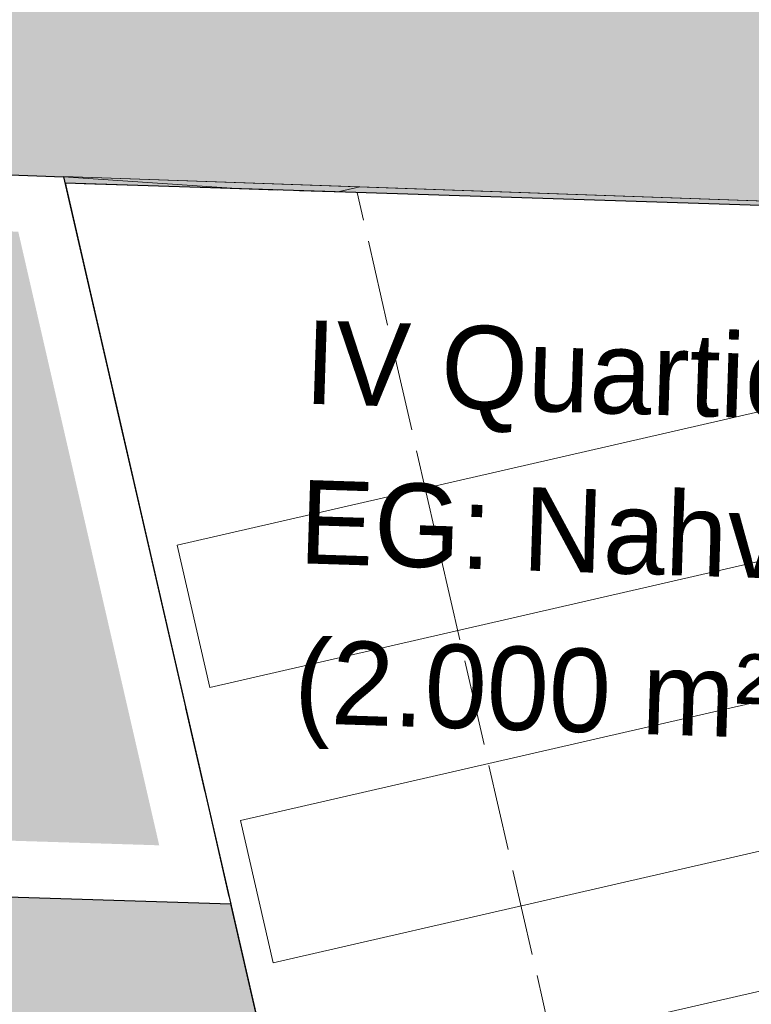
# Model space of a CAD drawing. Header units: metres. Extents: x -862 to 1262, y -354 to 644.
# Tile 224 of 256: x -244 to -231, y 367 to 384. Entities that reach past the tile are written whole.
import ezdxf

# ---------------------------------------------------------------- set-up
doc = ezdxf.new("R2010")
doc.units = ezdxf.units.M
doc.header["$LTSCALE"] = 0.5
doc.set_wipeout_variables(frame=1)
doc.linetypes.add('ISO-02 Dashed', pattern=[3.81, 3.048, -0.7619999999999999])
doc.layers.add('BPR_Verkehr_220520', color=7, linetype='Continuous')
doc.layers.add('DZH_Baufelder Nord_220610', color=7, linetype='Continuous')
doc.styles.add('Favorit Std Light', font='txt')

# ---------------------------------------------------------------- blocks, each defined once
blk = doc.blocks.new('Sheddach Supermarkt')
at = {"color": 8, "linetype": 'Continuous', "lineweight": 9, "true_color": 0x777777, "transparency": 33554687}
for points in [[(-34.73171755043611, 43.01024396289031, -0.7500000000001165), (-15.92866270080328, 42.34811008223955, -0.7500000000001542), (-33.64548607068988, 38.27983882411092, -0.7500000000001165)], [(-34.73171755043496, 43.01024396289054, 0.06125711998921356), (-34.73171755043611, 43.01024396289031, -0.7500000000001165), (-33.64548607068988, 38.27983882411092, -0.7500000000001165), (-34.4287963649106, 41.691059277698, 0.7499999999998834)], [(-15.92866270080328, 42.34811008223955, -0.7500000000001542), (-29.48804364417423, 42.82559236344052, 0.7499999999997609), (-34.73171755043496, 43.01024396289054, 0.06125711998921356), (-34.73171755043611, 43.01024396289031, -0.7500000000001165)], [(-29.48804364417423, 42.82559236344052, 0.7499999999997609), (-34.4287963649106, 41.691059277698, 0.7499999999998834), (-34.73171755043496, 43.01024396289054, 0.06125711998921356)], [(-15.92866270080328, 42.34811008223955, -0.7500000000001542), (-33.64548607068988, 38.27983882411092, -0.7500000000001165), (-34.4287963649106, 41.691059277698, 0.7499999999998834), (-29.48804364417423, 42.82559236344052, 0.7499999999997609)], [(-15.92866270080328, 42.34811008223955, -0.7500000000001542), (3.441881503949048, 41.66599253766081, -0.7500000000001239), (-32.52647136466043, 33.40666674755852, -0.7500000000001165), (-33.64548607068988, 38.27983882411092, -0.7500000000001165)], [(-10.11749943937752, 42.14347481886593, 0.7499999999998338), (-33.30978165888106, 36.81788720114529, 0.7499999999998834), (-33.64548607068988, 38.27983882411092, -0.7500000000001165), (-15.92866270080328, 42.34811008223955, -0.7500000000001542)], [(3.441881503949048, 41.66599253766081, -0.7500000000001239), (-32.52647136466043, 33.40666674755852, -0.7500000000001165), (-33.30978165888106, 36.81788720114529, 0.7499999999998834), (-10.11749943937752, 42.14347481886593, 0.7499999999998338)], [(9.253044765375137, 41.46135727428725, 0.7499999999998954), (-32.19076695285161, 31.94471512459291, 0.7499999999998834), (-32.52647136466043, 33.40666674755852, -0.7500000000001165), (3.441881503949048, 41.66599253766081, -0.7500000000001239)], [(-31.40745665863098, 28.53349467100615, -0.7500000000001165), (18.29927353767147, 39.94753078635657, -0.7500000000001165), (19.41855681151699, 35.07442038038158, -0.7500000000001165), (-30.28844195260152, 23.66032259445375, -0.7500000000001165)], [(18.29927353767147, 39.94753078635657, -0.7500000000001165), (18.63505851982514, 38.48559766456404, 0.7499999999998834), (-31.07175224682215, 27.0715430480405, 0.7499999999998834), (-31.40745665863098, 28.53349467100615, -0.7500000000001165)], [(18.63505851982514, 38.48559766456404, 0.7499999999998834), (19.41855681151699, 35.07442038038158, -0.7500000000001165), (-30.28844195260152, 23.66032259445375, -0.7500000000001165), (-31.07175224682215, 27.0715430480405, 0.7499999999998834)], [(-33.30978165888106, 36.81788720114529, 0.7499999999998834), (-33.64548607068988, 38.27983882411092, -0.7500000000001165), (-32.52647136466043, 33.40666674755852, -0.7500000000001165)], [(-30.28844195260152, 23.66032259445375, -0.7500000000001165), (19.41855681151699, 35.07442038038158, -0.7500000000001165), (20.53784008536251, 30.20130997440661, -0.7500000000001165), (-29.16942724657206, 18.78715051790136, -0.7500000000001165)], [(19.41855681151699, 35.07442038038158, -0.7500000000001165), (19.75434179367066, 33.61248725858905, 0.7499999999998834), (-29.9527375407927, 22.19837097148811, 0.7499999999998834), (-30.28844195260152, 23.66032259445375, -0.7500000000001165)], [(19.75434179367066, 33.61248725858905, 0.7499999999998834), (20.53784008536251, 30.20130997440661, -0.7500000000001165), (-29.16942724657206, 18.78715051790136, -0.7500000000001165), (-29.9527375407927, 22.19837097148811, 0.7499999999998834)], [(-32.19076695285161, 31.94471512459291, 0.7499999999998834), (-32.52647136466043, 33.40666674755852, -0.7500000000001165), (-31.40745665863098, 28.53349467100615, -0.7500000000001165)], [(-29.16942724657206, 18.78715051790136, -0.7500000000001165), (20.53784008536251, 30.20130997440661, -0.7500000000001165), (21.65712335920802, 25.32819956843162, -0.7500000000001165), (-28.05041254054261, 13.91397844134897, -0.7500000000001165)], [(20.53784008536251, 30.20130997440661, -0.7500000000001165), (20.87362506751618, 28.73937685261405, 0.7499999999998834), (-28.83372283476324, 17.32519889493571, 0.7499999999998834), (-29.16942724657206, 18.78715051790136, -0.7500000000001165)], [(20.87362506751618, 28.73937685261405, 0.7499999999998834), (21.65712335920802, 25.32819956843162, -0.7500000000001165), (-28.05041254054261, 13.91397844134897, -0.7500000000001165), (-28.83372283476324, 17.32519889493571, 0.7499999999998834)], [(-31.07175224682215, 27.0715430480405, 0.7499999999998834), (-31.40745665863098, 28.53349467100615, -0.7500000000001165), (-30.28844195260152, 23.66032259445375, -0.7500000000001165)]]:
    blk.add_3dface(points, dxfattribs=at)
at = {"color": 8, "linetype": 'Continuous', "lineweight": 9, "true_color": 0x777777, "transparency": 33554687, "invisible_edges": 8}
for points in [[(-31.40745665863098, 28.53349467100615, -0.7500000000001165), (-32.52647136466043, 33.40666674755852, -0.7500000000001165), (3.441881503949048, 41.66599253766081, -0.7500000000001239)], [(3.441881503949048, 41.66599253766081, -0.7500000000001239), (18.02249837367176, 41.15254828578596, -0.7500000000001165), (18.29927353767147, 39.94753078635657, -0.7500000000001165), (-31.40745665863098, 28.53349467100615, -0.7500000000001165)], [(18.29927353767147, 39.94753078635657, -0.7500000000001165), (-31.40745665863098, 28.53349467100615, -0.7500000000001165), (-32.19076695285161, 31.94471512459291, 0.7499999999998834), (9.253044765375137, 41.46135727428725, 0.7499999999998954)]]:
    blk.add_3dface(points, dxfattribs=at)
blk = doc.blocks.new('Slab (2D)-37')
at = {"color": 255, "linetype": 'Continuous', "lineweight": 25, "transparency": 33554687}
blk.add_wipeout([(-225.1438356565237, 248.6432618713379), (-204.89115948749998, 160.4453360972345), (-155.18035970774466, 171.86030670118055), (-172.42822126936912, 246.95365940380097)], dxfattribs=at)
at = {"color": 7, "linetype": 'Continuous', "lineweight": 25, "transparency": 33554687, "flags": 128}
blk.add_lwpolyline([(-225.1438356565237, 248.6432618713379), (-204.8911594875, 160.4453360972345), (-155.1803597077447, 171.8603067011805), (-172.4282212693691, 246.953659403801)], close=True, dxfattribs=at)
at = {"color": 255, "linetype": 'Continuous', "lineweight": 25, "transparency": 33554687}
blk.add_wipeout([(-225.1438356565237, 248.6432618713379), (-204.89115948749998, 160.4453360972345), (-155.18035970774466, 171.86030670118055), (-172.42822126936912, 246.95365940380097)], dxfattribs=at)
at = {"color": 7, "linetype": 'Continuous', "lineweight": 25, "transparency": 33554687, "flags": 128}
blk.add_lwpolyline([(-225.1438356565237, 248.6432618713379), (-204.8911594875, 160.4453360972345), (-155.1803597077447, 171.8603067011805), (-172.4282212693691, 246.953659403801)], close=True, dxfattribs=at)
at = {"color": 255, "linetype": 'Continuous', "lineweight": 25, "transparency": 33554687}
blk.add_wipeout([(-225.1438356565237, 248.6432618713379), (-204.89115948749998, 160.4453360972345), (-155.18035970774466, 171.86030670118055), (-172.42822126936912, 246.95365940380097)], dxfattribs=at)
at = {"color": 7, "linetype": 'Continuous', "lineweight": 25, "transparency": 33554687, "flags": 128}
blk.add_lwpolyline([(-225.1438356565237, 248.6432618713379), (-204.8911594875, 160.4453360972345), (-155.1803597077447, 171.8603067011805), (-172.4282212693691, 246.953659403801)], close=True, dxfattribs=at)
at = {"color": 255, "linetype": 'Continuous', "lineweight": 25, "transparency": 33554687}
blk.add_wipeout([(-225.1438356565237, 248.6432618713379), (-204.89115948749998, 160.4453360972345), (-155.18035970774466, 171.86030670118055), (-172.42822126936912, 246.95365940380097)], dxfattribs=at)
at = {"color": 7, "linetype": 'Continuous', "lineweight": 25, "transparency": 33554687, "flags": 128}
blk.add_lwpolyline([(-225.1438356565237, 248.6432618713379), (-204.8911594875, 160.4453360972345), (-155.1803597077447, 171.8603067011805), (-172.4282212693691, 246.953659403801)], close=True, dxfattribs=at)
at = {"color": 255, "linetype": 'Continuous', "lineweight": 25, "transparency": 33554687}
blk.add_wipeout([(-225.1438356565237, 248.6432618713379), (-204.89115948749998, 160.4453360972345), (-155.18035970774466, 171.86030670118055), (-172.42822126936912, 246.95365940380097)], dxfattribs=at)
at = {"color": 7, "linetype": 'Continuous', "lineweight": 25, "transparency": 33554687, "flags": 128}
blk.add_lwpolyline([(-225.1438356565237, 248.6432618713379), (-204.8911594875, 160.4453360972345), (-155.1803597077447, 171.8603067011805), (-172.4282212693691, 246.953659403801)], close=True, dxfattribs=at)
at = {"color": 255, "linetype": 'Continuous', "lineweight": 25, "transparency": 33554687}
blk.add_wipeout([(-225.1438356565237, 248.6432618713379), (-204.89115948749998, 160.4453360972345), (-155.18035970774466, 171.86030670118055), (-172.42822126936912, 246.95365940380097)], dxfattribs=at)
at = {"color": 7, "linetype": 'Continuous', "lineweight": 25, "transparency": 33554687, "flags": 128}
blk.add_lwpolyline([(-225.1438356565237, 248.6432618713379), (-204.8911594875, 160.4453360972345), (-155.1803597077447, 171.8603067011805), (-172.4282212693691, 246.953659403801)], close=True, dxfattribs=at)
blk = doc.blocks.new('Slab (2D)-64')
at = {"color": 255, "linetype": 'Continuous', "lineweight": 25, "transparency": 33554687}
blk.add_wipeout([(-261.59908624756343, 250.12209832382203), (-225.169849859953, 248.7565505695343), (-222.214251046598, 235.88527952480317), (-262.0807671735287, 237.1320779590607)], dxfattribs=at)
at = {"color": 7, "linetype": 'Continuous', "lineweight": 25, "transparency": 33554687, "flags": 128}
blk.add_lwpolyline([(-261.5990862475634, 250.122098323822), (-225.1698498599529, 248.7565505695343), (-222.214251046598, 235.8852795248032), (-262.0807671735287, 237.1320779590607)], close=True, dxfattribs=at)
at = {"color": 255, "linetype": 'Continuous', "lineweight": 25, "transparency": 33554687}
blk.add_wipeout([(-261.59908624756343, 250.12209832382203), (-225.169849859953, 248.7565505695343), (-222.214251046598, 235.88527952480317), (-262.0807671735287, 237.1320779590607)], dxfattribs=at)
at = {"color": 7, "linetype": 'Continuous', "lineweight": 25, "transparency": 33554687, "flags": 128}
blk.add_lwpolyline([(-261.5990862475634, 250.122098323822), (-225.1698498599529, 248.7565505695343), (-222.214251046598, 235.8852795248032), (-262.0807671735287, 237.1320779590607)], close=True, dxfattribs=at)
at = {"color": 255, "linetype": 'Continuous', "lineweight": 25, "transparency": 33554687}
blk.add_wipeout([(-261.59908624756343, 250.12209832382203), (-225.169849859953, 248.7565505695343), (-222.214251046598, 235.88527952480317), (-262.0807671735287, 237.1320779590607)], dxfattribs=at)
at = {"color": 7, "linetype": 'Continuous', "lineweight": 25, "transparency": 33554687, "flags": 128}
blk.add_lwpolyline([(-261.5990862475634, 250.122098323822), (-225.1698498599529, 248.7565505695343), (-222.214251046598, 235.8852795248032), (-262.0807671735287, 237.1320779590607)], close=True, dxfattribs=at)
at = {"color": 255, "linetype": 'Continuous', "lineweight": 25, "transparency": 33554687}
blk.add_wipeout([(-261.59908624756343, 250.12209832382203), (-225.169849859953, 248.7565505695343), (-222.214251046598, 235.88527952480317), (-262.0807671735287, 237.1320779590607)], dxfattribs=at)
at = {"color": 7, "linetype": 'Continuous', "lineweight": 25, "transparency": 33554687, "flags": 128}
blk.add_lwpolyline([(-261.5990862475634, 250.122098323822), (-225.1698498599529, 248.7565505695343), (-222.214251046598, 235.8852795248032), (-262.0807671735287, 237.1320779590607)], close=True, dxfattribs=at)
at = {"color": 255, "linetype": 'Continuous', "lineweight": 25, "transparency": 33554687}
blk.add_wipeout([(-261.59908624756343, 250.12209832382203), (-225.169849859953, 248.7565505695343), (-222.214251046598, 235.88527952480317), (-262.0807671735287, 237.1320779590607)], dxfattribs=at)
at = {"color": 7, "linetype": 'Continuous', "lineweight": 25, "transparency": 33554687, "flags": 128}
blk.add_lwpolyline([(-261.5990862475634, 250.122098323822), (-225.1698498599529, 248.7565505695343), (-222.214251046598, 235.8852795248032), (-262.0807671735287, 237.1320779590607)], close=True, dxfattribs=at)
at = {"color": 255, "linetype": 'Continuous', "lineweight": 25, "transparency": 33554687}
blk.add_wipeout([(-261.59908624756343, 250.12209832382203), (-225.169849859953, 248.7565505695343), (-222.214251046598, 235.88527952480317), (-262.0807671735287, 237.1320779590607)], dxfattribs=at)
at = {"color": 7, "linetype": 'Continuous', "lineweight": 25, "transparency": 33554687, "flags": 128}
blk.add_lwpolyline([(-261.5990862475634, 250.122098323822), (-225.1698498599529, 248.7565505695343), (-222.214251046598, 235.8852795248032), (-262.0807671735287, 237.1320779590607)], close=True, dxfattribs=at)

msp = doc.modelspace()

# ---------------------------------------------------------------- hatches: boundary and pattern name
at = {"layer": 'DZH_Baufelder Nord_220610', "linetype": 'Continuous', "lineweight": 0, "true_color": 0xfff9e0, "transparency": 33554687}
h = msp.add_hatch(color=7, dxfattribs=at)
edge = h.paths.add_edge_path()
edge.add_line((32.55980691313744, 384.3805379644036), (26.06465546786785, 412.3372531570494))
edge.add_line((26.06465546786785, 412.3372531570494), (-143.0442158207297, 383.0005029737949))
edge.add_line((-143.0442158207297, 383.0005029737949), (-131.0904625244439, 314.2834369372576))
edge.add_line((-131.0904625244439, 314.2834369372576), (-124.9939522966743, 315.6937450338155))
edge.add_line((-124.9939522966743, 315.6937450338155), (-140.1320432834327, 312.1120369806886))
edge.add_line((-140.1320432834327, 312.1120369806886), (-222.7133020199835, 293.0330976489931))
edge.add_line((-222.7133020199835, 293.0330976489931), (-242.987267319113, 381.3162625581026))
edge.add_line((-242.987267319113, 381.3162625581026), (-225.1325763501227, 380.1122668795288))
edge.add_line((-225.1325763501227, 380.1122668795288), (-225.1316572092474, 377.0219977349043))
edge.add_line((-225.1316572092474, 377.0219977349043), (-224.1314799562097, 377.0637289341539))
edge.add_line((-224.1314799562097, 377.0637289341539), (-223.1313543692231, 377.1066777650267))
edge.add_line((-223.1313543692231, 377.1066777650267), (-222.131281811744, 377.1508441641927))
edge.add_line((-222.131281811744, 377.1508441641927), (-221.1312637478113, 377.1962280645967))
edge.add_line((-221.1312637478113, 377.1962280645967), (-220.131301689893, 377.2428293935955))
edge.add_line((-220.131301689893, 377.2428293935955), (-219.1313971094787, 377.290648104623))
edge.add_line((-219.1313971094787, 377.290648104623), (-218.131551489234, 377.3396841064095))
edge.add_line((-218.131551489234, 377.3396841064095), (-217.1317662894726, 377.3899373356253))
edge.add_line((-217.1317662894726, 377.3899373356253), (-217.1336498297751, 383.7225982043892))
edge.add_line((-217.1336498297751, 383.7225982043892), (-217.1323176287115, 383.7968768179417))
edge.add_line((-217.1323176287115, 383.7968768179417), (-217.1313062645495, 380.475092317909))
edge.add_line((-217.1313062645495, 380.475092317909), (-213.7664101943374, 380.3481207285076))
edge.add_line((-213.7664101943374, 380.3481207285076), (-210.4015081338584, 380.2213885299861))
edge.add_line((-210.4015081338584, 380.2213885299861), (-207.0365970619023, 380.0948956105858))
edge.add_line((-207.0365970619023, 380.0948956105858), (-203.6716770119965, 379.968641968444))
edge.add_line((-203.6716770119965, 379.968641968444), (-200.3067479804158, 379.8426276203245))
edge.add_line((-200.3067479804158, 379.8426276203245), (-196.9418100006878, 379.7168525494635))
edge.add_line((-196.9418100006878, 379.7168525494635), (-193.5768630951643, 379.5913167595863))
edge.add_line((-193.5768630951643, 379.5913167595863), (-190.2119043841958, 379.4660201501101))
edge.add_line((-190.2119043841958, 379.4660201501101), (-185.331899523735, 379.7464873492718))
edge.add_line((-185.331899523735, 379.7464873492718), (-180.4519131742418, 380.0273153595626))
edge.add_line((-180.4519131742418, 380.0273153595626), (-175.5719475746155, 380.3085040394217))
edge.add_line((-175.5719475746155, 380.3085040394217), (-170.6920027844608, 380.5900533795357))
edge.add_line((-170.6920027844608, 380.5900533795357), (-165.8120788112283, 380.8719633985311))
edge.add_line((-165.8120788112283, 380.8719633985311), (-160.9321756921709, 381.1542340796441))
edge.add_line((-160.9321756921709, 381.1542340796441), (-156.0522934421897, 381.4368654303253))
edge.add_line((-156.0522934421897, 381.4368654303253), (-151.172434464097, 381.7198573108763))
edge.add_line((-151.172434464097, 381.7198573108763), (-145.5148646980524, 382.701323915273))
edge.add_arc((-592.1029078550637, 2940.188827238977), 2596.18628182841, 279.7782309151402, 279.9051094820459, ccw=False)
edge.add_line((-151.1793800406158, 381.7186490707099), (-146.177484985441, 353.0060045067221))
edge.add_line((-146.177484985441, 353.0060045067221), (-139.143118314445, 312.5272433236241))
edge.add_line((-139.143118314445, 312.5272433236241), (-133.5328797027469, 313.8270688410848))
edge.add_line((-133.5328797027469, 313.8270688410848), (-145.5148592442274, 382.7013248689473))
edge.add_line((-145.5148592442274, 382.7013248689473), (-116.5022465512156, 387.7343888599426))
edge.add_line((-116.5022465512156, 387.7343888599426), (48.11358021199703, 416.3034435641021))
edge.add_line((48.11358021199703, 416.3034435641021), (50.99796817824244, 399.8917147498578))
edge.add_line((50.99796817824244, 399.8917147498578), (101.7277072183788, 411.6776965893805))
edge.add_line((101.7277072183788, 411.6776965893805), (102.4313637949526, 408.6489871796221))
edge.add_line((102.4313637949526, 408.6489871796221), (123.765022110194, 316.8237209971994))
edge.add_line((123.765022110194, 316.8237209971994), (90.3646540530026, 309.3621310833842))
edge.add_line((90.3646540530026, 309.3621310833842), (78.87369778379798, 358.8217257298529))
edge.add_line((78.87369778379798, 358.8217257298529), (104.3938826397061, 364.7507963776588))
edge.add_line((104.3938826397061, 364.7507963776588), (101.1439840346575, 378.7391522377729))
edge.add_line((101.1439840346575, 378.7391522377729), (50.46547640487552, 366.9650729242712))
edge.add_line((50.46547640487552, 366.9650729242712), (46.1308055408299, 385.6225530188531))
edge.add_line((46.1308055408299, 385.6225530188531), (37.42547304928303, 383.6000531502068))
edge.add_line((37.42547304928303, 383.6000531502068), (8.073688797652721, 339.1086414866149))
edge.add_line((8.073688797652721, 339.1086414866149), (8.071902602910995, 339.1101264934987))
edge.add_line((8.071902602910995, 339.1101264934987), (8.057760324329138, 339.0901706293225))
edge.add_arc((-48.5966539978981, 275.7739358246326), 84.96274625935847, 48.17829914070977, 48.19372288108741)
edge.add_line((8.040713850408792, 339.1054194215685), (7.367840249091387, 339.6758323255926))
edge.add_line((7.367840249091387, 339.6758323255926), (7.376597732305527, 339.6881901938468))
edge.add_line((7.376597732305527, 339.6881901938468), (4.612199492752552, 341.9864601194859))
edge.add_line((4.612199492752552, 341.9864601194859), (32.55980691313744, 384.3805379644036))
at = {"layer": 'DZH_Baufelder Nord_220610', "linetype": 'Continuous', "lineweight": 0, "true_color": 0xede5d0, "transparency": 33554687}
h = msp.add_hatch(color=254, dxfattribs=at)
edge = h.paths.add_edge_path()
edge.add_line((-279.2429535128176, 369.4477993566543), (-278.753147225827, 382.6569453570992))
edge.add_line((-278.753147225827, 382.6569453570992), (-242.9872981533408, 381.3162646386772))
edge.add_line((-242.9872981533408, 381.3162646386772), (-242.9872764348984, 381.3163022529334))
edge.add_line((-242.9872764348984, 381.3163022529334), (-242.987267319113, 381.3162625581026))
edge.add_line((-242.987267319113, 381.3162625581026), (-225.1325763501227, 380.1122668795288))
edge.add_line((-225.1325763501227, 380.1122668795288), (-225.1334954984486, 383.2025360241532))
edge.add_line((-225.1334954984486, 383.2025360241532), (-225.1561246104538, 383.837682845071))
edge.add_line((-225.1561246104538, 383.837682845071), (-225.2235212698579, 384.4696490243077))
edge.add_line((-225.2235212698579, 384.4696490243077), (-225.3353493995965, 385.0952831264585))
edge.add_line((-225.3353493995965, 385.0952831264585), (-225.4910513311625, 385.7114653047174))
edge.add_line((-225.4910513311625, 385.7114653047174), (-225.6898506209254, 386.3151228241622))
edge.add_line((-225.6898506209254, 386.3151228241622), (-225.9307559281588, 386.9032454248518))
edge.add_line((-225.9307559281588, 386.9032454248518), (-226.2125659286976, 387.4729003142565))
edge.add_line((-226.2125659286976, 387.4729003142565), (-226.533875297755, 388.0212467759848))
edge.add_line((-226.533875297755, 388.0212467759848), (-232.9853451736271, 388.5733582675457))
edge.add_arc((-236.992917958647, 341.744528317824), 46.9999995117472, 85.10859229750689, 88.90006711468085)
edge.add_arc((-220.5664741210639, 1197.338229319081), 808.7513716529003, 268.8907245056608, 268.9001232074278, ccw=False)
edge.add_line((-236.2233347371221, 388.738424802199), (-236.2233613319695, 388.737050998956))
edge.add_line((-236.2233613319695, 388.737050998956), (-236.2869040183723, 385.739093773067))
edge.add_arc((-220.3800214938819, 1207.048522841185), 821.4634545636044, 266.48014511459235, 268.8904507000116, ccw=False)
edge.add_line((-270.8132959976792, 387.1346907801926), (-270.6291155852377, 390.1290312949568))
edge.add_arc((-220.3912507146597, 1206.881799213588), 818.2963564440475, 266.3656823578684, 266.4802128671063, ccw=False)
edge.add_arc((-273.0223155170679, 378.2552273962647), 11.99999095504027, 86.36565534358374, 173.7852653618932)
edge.add_line((-284.9517844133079, 379.5542866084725), (-284.9766720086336, 379.3257413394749))
edge.add_arc((-258.052645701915, 377.3016851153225), 26.99999992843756, 175.7007860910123, 193.0087361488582)
edge.add_line((-284.3597109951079, 371.2239954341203), (-264.1069522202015, 283.5606438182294))
edge.add_line((-264.1069522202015, 283.5606438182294), (-259.7834869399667, 284.5622404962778))
edge.add_line((-259.7834869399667, 284.5622404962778), (-271.3422279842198, 334.9371691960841))
edge.add_line((-271.3422279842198, 334.9371691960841), (-279.2453625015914, 369.4468359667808))
edge.add_line((-279.2453625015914, 369.4468359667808), (-279.2429535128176, 369.4477993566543))
at = {"layer": 'DZH_Baufelder Nord_220610', "linetype": 'Continuous', "lineweight": 0, "true_color": 0xdce9e4, "transparency": 33554687}
msp.add_hatch(color=254, dxfattribs=at).paths.add_polyline_path([(-279.2453625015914, 369.4468359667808), (-271.3422279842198, 334.9371691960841), (-259.7623383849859, 284.4700715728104), (-222.7069474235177, 293.0054264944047), (-242.9872764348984, 381.3163022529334), (-242.9872981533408, 381.3162646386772), (-278.753147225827, 382.6569453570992), (-279.2429535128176, 369.4477993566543)])

# ---------------------------------------------------------------- linework, layer by layer
at = {"layer": 'DZH_Baufelder Nord_220610', "color": 255, "linetype": 'Continuous', "lineweight": 5, "transparency": 33554687, "elevation": -12285434.42021632, "flags": 128}
msp.add_lwpolyline([(-278.753147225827, 382.6569453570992), (-242.9872981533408, 381.3162646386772), (-242.9872764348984, 381.3163022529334), (-242.987267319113, 381.3162625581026), (-225.1325763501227, 380.1122668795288), (-225.1334954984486, 383.2025360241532), (-225.1561246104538, 383.837682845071), (-225.2235212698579, 384.4696490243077), (-225.3353493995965, 385.0952831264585), (-225.4910513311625, 385.7114653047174), (-225.6898506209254, 386.3151228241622), (-225.9307559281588, 386.9032454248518), (-226.2125659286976, 387.4729003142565), (-226.533875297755, 388.0212467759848), (-232.9853451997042, 388.5733582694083, 0.01654493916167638), (-236.0906931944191, 388.7358673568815, -4.100957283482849e-05), (-236.2233347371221, 388.738424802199), (-236.2233613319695, 388.737050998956), (-236.2869040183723, 385.739093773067, -0.01051732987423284), (-270.8132959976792, 387.1346907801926)], format="xyb", dxfattribs=at)
at = {"layer": 'DZH_Baufelder Nord_220610', "color": 14, "linetype": 'Continuous', "lineweight": 5, "true_color": 0x9f0000, "transparency": 33554687, "elevation": -12285434.42021632, "flags": 128}
msp.add_lwpolyline([(-222.7133020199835, 293.0330976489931), (-242.987267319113, 381.3162625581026), (-225.1325763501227, 380.1122668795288), (-225.1316572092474, 377.0219977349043), (-224.1314799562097, 377.0637289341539), (-223.1313543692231, 377.1066777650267), (-222.131281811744, 377.1508441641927), (-221.1312637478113, 377.1962280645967), (-220.131301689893, 377.2428293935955), (-219.1313971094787, 377.290648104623), (-218.131551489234, 377.3396841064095), (-217.1317662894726, 377.3899373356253), (-217.1336498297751, 383.7225982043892), (-217.1323176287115, 383.7968768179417), (-217.1313062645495, 380.475092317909), (-213.7664101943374, 380.3481207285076), (-210.4015081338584, 380.2213885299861), (-207.0365970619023, 380.0948956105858), (-203.6716770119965, 379.968641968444), (-200.3067479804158, 379.8426276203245), (-196.9418100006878, 379.7168525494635)], dxfattribs=at)
at = {"layer": 'DZH_Baufelder Nord_220610', "color": 255, "linetype": 'Continuous', "lineweight": 18, "transparency": 33554687, "flags": 128}
msp.add_lwpolyline([(-279.2453625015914, 369.4468359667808), (-271.3422279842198, 334.9371691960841), (-259.7623383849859, 284.4700715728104), (-222.7069474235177, 293.0054264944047), (-242.9872764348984, 381.3163022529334), (-242.9872981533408, 381.3162646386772), (-278.753147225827, 382.6569453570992), (-279.2429535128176, 369.4477993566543)], dxfattribs=at)

# ---------------------------------------------------------------- block references
at = {"layer": 'DZH_Baufelder Nord_220610', "color": 7, "transparency": 33554687}
msp.add_blockref('Sheddach Supermarkt', (-208.2574781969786, 338.3142844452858, 18.45), dxfattribs=at)

# ---------------------------------------------------------------- next in the draw order: block references
msp.add_blockref('Slab (2D)-37', (-17.81744829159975, 132.5597140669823), dxfattribs=at)

# ---------------------------------------------------------------- next in the draw order: linework, layer by layer
at = {"layer": 'DZH_Baufelder Nord_220610', "color": 8, "linetype": 'Continuous', "lineweight": 9, "true_color": 0x777777, "transparency": 33554687}
for points in [[(-240.3994860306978, 372.2807678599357, 17.99695964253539), (-240.9770889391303, 374.7961579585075, 19.10304030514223), (-218.5094998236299, 379.955343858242, 19.10304041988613), (-217.9317089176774, 377.4399969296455, 17.99695975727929)], [(-239.2804713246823, 367.4075957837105, 17.99695964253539), (-239.8580742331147, 369.9229858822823, 19.10304030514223), (-198.8280472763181, 379.3446118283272, 19.10304030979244), (-198.2502563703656, 376.8292648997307, 17.9969596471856)], [(-238.1614566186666, 362.5344237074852, 17.99695964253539), (-238.7390595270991, 365.049813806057, 19.10304030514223), (-190.0033918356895, 376.2408673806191, 19.10304030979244), (-189.4256009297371, 373.7255204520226, 17.9969596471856)], [(-237.0424419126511, 357.6612516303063, 17.99695964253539), (-237.6200448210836, 360.1766417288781, 19.10304030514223), (-188.884377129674, 371.3676953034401, 19.10304030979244), (-188.3065862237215, 368.8523483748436, 17.9969596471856)]]:
    msp.add_3dface(points, dxfattribs=at)

# ---------------------------------------------------------------- next in the draw order: texts
at = {"layer": 'DZH_Baufelder Nord_220610', "color": 7, "transparency": 33554687, "insert": (-238.6968463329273, 378.7803111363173), "char_height": 1.477256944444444, "attachment_point": 1, "rotation": 358.1642258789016, "line_spacing_factor": 1.147994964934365, "style": 'Favorit Std Light'}
msp.add_mtext('IV Quartiersgarage\\PEG: Nahversorger \\P(2.000 m² Verkaufsfläche)', dxfattribs=at)

# ---------------------------------------------------------------- next in the draw order: block references
at = {"layer": 'DZH_Baufelder Nord_220610', "color": 7, "transparency": 33554687}
msp.add_blockref('Slab (2D)-64', (-17.81744829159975, 132.5597140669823), dxfattribs=at)

# ---------------------------------------------------------------- next in the draw order: hatches: boundary and pattern name
at = {"layer": 'BPR_Verkehr_220520', "linetype": 'Continuous', "lineweight": 0, "true_color": 0xece5cf, "transparency": 33554687}
h = msp.add_hatch(color=254, dxfattribs=at)
edge = h.paths.add_edge_path()
edge.add_line((-280.5938645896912, 354.9212356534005), (-264.0860927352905, 283.4679277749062))
edge.add_line((-264.0860927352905, 283.4679277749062), (-264.0868142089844, 283.4710014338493))
edge.add_line((-264.0868142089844, 283.4710014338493), (-260.1894603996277, 284.3714024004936))
edge.add_line((-260.1894603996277, 284.3714024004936), (-260.1893885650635, 284.3710914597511))
edge.add_line((-260.1893885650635, 284.3710914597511), (-276.6965215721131, 355.8216341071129))
edge.add_line((-276.6965215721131, 355.8216341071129), (-278.386165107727, 363.135196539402))
edge.add_line((-278.386165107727, 363.135196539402), (-279.9072397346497, 369.7191143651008))
edge.add_line((-279.9072397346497, 369.7191143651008), (-279.9071452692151, 369.7216344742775))
edge.add_line((-279.9071452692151, 369.7216344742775), (-279.4202692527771, 382.7099903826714))
edge.add_arc((-279.4202733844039, 382.7099903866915), 4.131628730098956e-06, 359.9442510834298, 447.8527251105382)
edge.add_line((-279.420273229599, 382.709994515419), (-279.4202732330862, 382.7099945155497))
edge.add_arc((-279.4202733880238, 382.7099903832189), 4.135234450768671e-06, 87.85275739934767, 175.6602240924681)
edge.add_line((-279.4202775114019, 382.7099906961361), (-279.4202775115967, 382.7099906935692))
edge.add_line((-279.4202775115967, 382.7099906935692), (-225.1314192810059, 380.6749760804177))
edge.add_line((-225.1314192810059, 380.6749760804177), (-225.1321686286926, 383.1943662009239))
edge.add_arc((-234.1321682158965, 383.1916893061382), 8.999999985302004, 0.01704164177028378, 32.39205697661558)
edge.add_line((-226.5325484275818, 388.0130769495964), (-232.9840182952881, 388.565188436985))
edge.add_arc((-236.9915910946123, 341.7363581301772), 46.9999998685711, 85.10859228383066, 88.90006712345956)
edge.add_arc((-220.3776351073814, 1207.055048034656), 818.4781677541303, 268.89077994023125, 268.90006695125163, ccw=False)
edge.add_line((-236.2220079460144, 388.7302549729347), (-236.2220345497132, 388.7288807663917))
edge.add_line((-236.2220345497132, 388.7288807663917), (-236.2855772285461, 385.7309235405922))
edge.add_line((-236.2855772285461, 385.7309235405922), (-236.2855772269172, 385.7309235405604))
edge.add_arc((-220.3772183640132, 1207.076876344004), 821.5000000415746, 266.4801987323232, 268.89039707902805, ccw=False)
edge.add_line((-270.8119692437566, 387.126520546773), (-270.8119692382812, 387.1265205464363))
edge.add_line((-270.8119692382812, 387.1265205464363), (-270.6277887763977, 390.1208614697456))
edge.add_line((-270.6277887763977, 390.1208614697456), (-270.6277892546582, 390.1208614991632))
edge.add_arc((-220.3772183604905, 1207.076874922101), 818.4999986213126, 266.3656966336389, 266.4801986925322, ccw=False)
edge.add_line((-272.2603237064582, 390.2229154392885), (-272.2603241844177, 390.2229154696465))
edge.add_arc((-273.0209805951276, 378.2470479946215), 11.99999999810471, 86.36569659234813, 173.7852240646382)
edge.add_line((-284.9504575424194, 379.5461167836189), (-284.9753451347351, 379.3175715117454))
edge.add_arc((-258.0513188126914, 377.29351528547), 26.99999994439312, 175.7007860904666, 193.0087361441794)
edge.add_line((-284.3583841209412, 371.2158256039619), (-280.5938645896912, 354.9212356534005))

# ---------------------------------------------------------------- next in the draw order: linework, layer by layer
at = {"layer": 'DZH_Baufelder Nord_220610', "color": 252, "linetype": 'ISO-02 Dashed', "lineweight": 18, "true_color": 0x989898, "transparency": 33554687, "flags": 128}
msp.add_lwpolyline([(-242.961283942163, 381.2029759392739), (-224.558236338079, 301.0599560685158), (-219.6850642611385, 302.17897077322), (-237.7931182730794, 381.0373296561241)], close=True, dxfattribs=at)
at = {"layer": 'DZH_Baufelder Nord_220610', "color": 7, "linetype": 'Continuous', "true_color": 0xeef5eb, "transparency": 33554687}
msp.add_solid([(-278.8616307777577, 370.6598775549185), (-278.454291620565, 381.6450415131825), (-241.2965454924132, 369.4850402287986), (-243.790428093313, 380.3457052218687)], dxfattribs=at)

doc.saveas('drawing.dxf')
